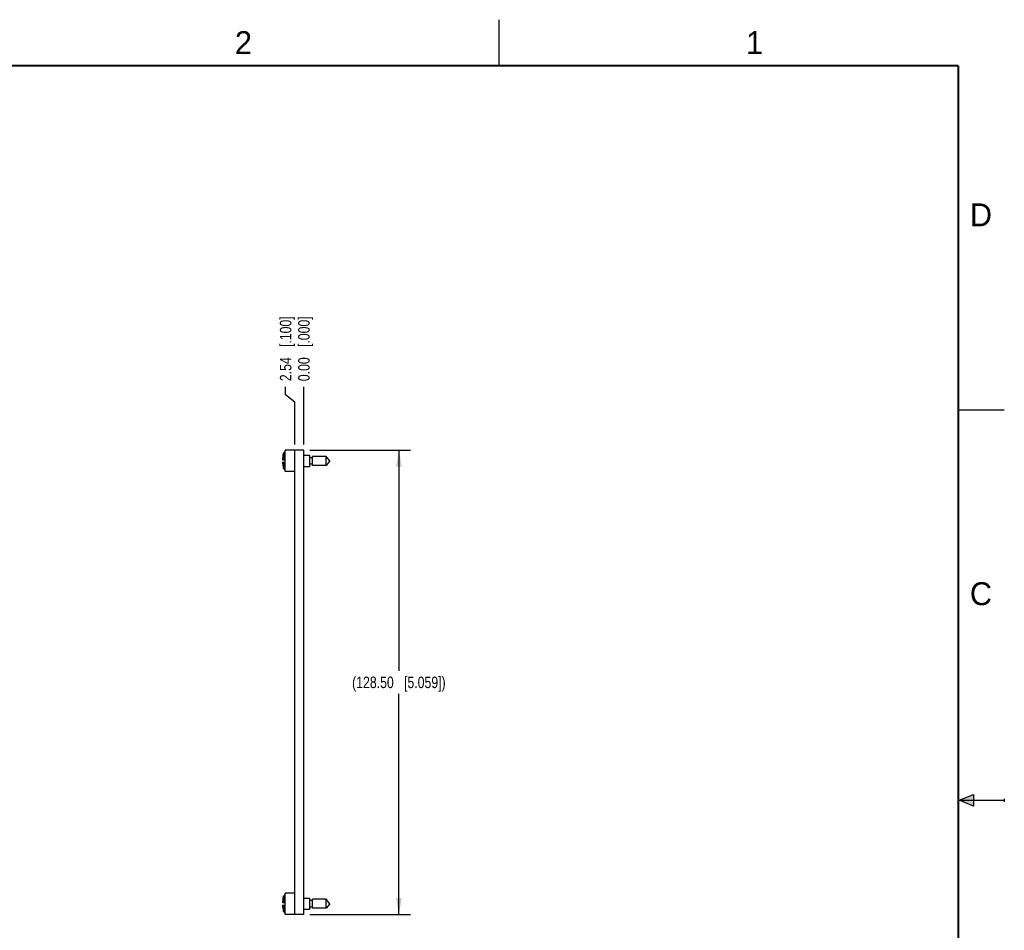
# Model space of a CAD drawing. Header units: inches. Extents: x 0 to 22, y 0 to 17.
# Tile 8 of 8: x 11.3 to 22, y 7.1 to 17. Entities that reach past the tile are written whole.
import ezdxf

# ---------------------------------------------------------------- set-up
doc = ezdxf.new("R2010")
doc.units = ezdxf.units.IN
doc.header["$LTSCALE"] = 1.21
doc.header["$MEASUREMENT"] = 0
doc.layers.get('0').update_dxf_attribs({"linetype": 'CONTINUOUS'})
doc.layers.add('DIMENSIONS', color=7, linetype='CONTINUOUS')
doc.styles.get("Standard").update_dxf_attribs({"font": 'txt', "width": 0.8})
doc.styles.add('TEXTSTYLE_2', font='txt')
doc.dimstyles.new('DIMSTYLE_1', dxfattribs={"dimtxt": 0.125, "dimasz": 0.18, "dimexe": 0.125, "dimexo": 0.0625, "dimgap": 0.03125, "dimtad": 0, "dimtih": 1, "dimtoh": 1, "dimzin": 0, "dimdsep": 46, "dimtxsty": 'STANDARD', "dimblk": '_FILLED', "dimblk1": '_FILLED', "dimblk2": '_FILLED', "dimcen": 0.09, "dimazin": 0, "dimtp": 0.01, "dimtm": 0.01, "dimtfac": 1, "dimtofl": 0, "dimtmove": 0, "dimatfit": 3, "dimldrblk": '_FILLED', "dimfxl": 1, "dimtolj": 1, "dimtzin": 0, "dimarcsym": 0})
doc.dimstyles.new('DIMSTYLE_2', dxfattribs={"dimtxt": 0.125, "dimasz": 0.18, "dimexe": 0.125, "dimexo": 0.0625, "dimgap": 0.0625, "dimtad": 0, "dimtih": 1, "dimtoh": 1, "dimzin": 0, "dimdsep": 46, "dimtxsty": 'STANDARD', "dimblk": '_FILLED', "dimblk1": '_FILLED', "dimblk2": '_FILLED', "dimcen": 0.09, "dimazin": 0, "dimtp": 0.01, "dimtm": 0.01, "dimtfac": 1, "dimtofl": 0, "dimtmove": 0, "dimatfit": 3, "dimldrblk": '_FILLED', "dimfxl": 1, "dimtolj": 1, "dimtzin": 0, "dimarcsym": 0})

# ---------------------------------------------------------------- blocks, each defined once
blk = doc.blocks.new('_FILLED')
at = {"color": 0, "linetype": 'BYBLOCK'}
blk.add_solid([(0, 0), (-1, 0.174), (-1, -0.174)], dxfattribs=at)
blk = doc.blocks.new('*D8')
at = {"layer": 'DIMENSIONS', "color": 2, "linetype": 'CONTINUOUS'}
for p, q in [((14.439, 12.314), (15.535, 12.314)), ((15.41, 12.314), (15.41, 9.909)), ((15.41, 7.255), (15.41, 9.659)), ((14.439, 7.255), (15.535, 7.255))]:
    blk.add_line(p, q, dxfattribs=at)
at = {"layer": 'DIMENSIONS', "color": 2, "linetype": 'CONTINUOUS', "xscale": 0.18, "yscale": 0.18, "zscale": 0.18}
for p, rotation in [((15.41, 12.314), 90), ((15.41, 7.255), 270)]:
    blk.add_blockref('_FILLED', p, dxfattribs=dict(at, rotation=rotation))
at = {"layer": 'DIMENSIONS', "color": 2, "linetype": 'CONTINUOUS', "insert": (15.41, 9.847), "char_height": 0.125, "width": 1.625, "attachment_point": 2, "line_spacing_factor": 0.9}
blk.add_mtext('(128.50{\\ftxt.shx;\\W1.000000;\\H0.125000; }[5.059])', dxfattribs=at)
blk = doc.blocks.new('*D9')
at = {"layer": 'DIMENSIONS', "color": 2, "linetype": 'CONTINUOUS'}
for p, q in [((14.177, 12.914), (14.177, 13.001)), ((14.277, 12.835), (14.177, 12.914)), ((14.277, 12.376), (14.277, 12.835))]:
    blk.add_line(p, q, dxfattribs=at)
at = {"layer": 'DIMENSIONS', "color": 2, "linetype": 'CONTINUOUS', "insert": (14.115, 13.064), "char_height": 0.125, "width": 1.125, "attachment_point": 1, "rotation": 90, "line_spacing_factor": 0.9}
blk.add_mtext('2.54{\\ftxt.shx;\\W1.000000;\\H0.125000; }[.100]', dxfattribs=at)
blk = doc.blocks.new('*D10')
at = {"layer": 'DIMENSIONS', "color": 2, "linetype": 'CONTINUOUS'}
blk.add_line((14.377, 12.376), (14.377, 13.001), dxfattribs=at)
at = {"layer": 'DIMENSIONS', "color": 2, "linetype": 'CONTINUOUS', "insert": (14.314, 13.064), "char_height": 0.125, "width": 1.125, "attachment_point": 1, "rotation": 90, "line_spacing_factor": 0.9}
blk.add_mtext('0.00{\\ftxt.shx;\\W1.000000;\\H0.125000; }[.000]', dxfattribs=at)

msp = doc.modelspace()

# ---------------------------------------------------------------- hatches: boundary and pattern name
at = {"linetype": 'CONTINUOUS'}
msp.add_hatch(color=2, dxfattribs=at).paths.add_polyline_path([(21.666, 8.562), (21.666, 8.438), (21.51, 8.5)])

# ---------------------------------------------------------------- linework, layer by layer
at = {"color": 2, "linetype": 'CONTINUOUS'}
for p, q in [((16.5, 16.5), (16.5, 17)), ((22, 12.75), (21.5, 12.75)), ((21.51, 8.5), (21.666, 8.562)), ((21.51, 8.5), (22, 8.5)), ((21.666, 8.438), (21.51, 8.5)), ((21.666, 8.562), (21.666, 8.438)), ((22, 8.515), (22, 8.485))]:
    msp.add_line(p, q, dxfattribs=at)
at = {"color": 7, "linetype": 'CONTINUOUS'}
for p, q in [((14.149, 12.253), (14.155, 12.279)), ((14.149, 12.253), (14.15, 12.253)), ((14.155, 12.209), (14.155, 12.279)), ((14.17, 12.209), (14.17, 12.29)), ((14.172, 12.29), (14.17, 12.29)), ((14.172, 12.079), (14.172, 12.313)), ((14.277, 12.313), (14.172, 12.313)), ((14.277, 7.255), (14.277, 12.314)), ((14.377, 12.314), (14.277, 12.314)), ((14.377, 7.255), (14.377, 12.314)), ((14.377, 12.258), (14.437, 12.258)), ((14.437, 12.258), (14.437, 12.133)), ((14.47, 12.231), (14.437, 12.231)), ((14.47, 12.146), (14.47, 12.245)), ((14.619, 12.245), (14.47, 12.245)), ((14.619, 12.146), (14.619, 12.245)), ((14.66, 12.196), (14.619, 12.245)), ((14.145, 12.209), (14.172, 12.209)), ((14.145, 12.182), (14.172, 12.182)), ((14.149, 12.138), (14.155, 12.112)), ((14.15, 12.138), (14.149, 12.138)), ((14.155, 12.112), (14.155, 12.182)), ((14.17, 12.101), (14.17, 12.182)), ((14.437, 12.133), (14.377, 12.133)), ((14.47, 12.161), (14.437, 12.161)), ((14.619, 12.146), (14.47, 12.146)), ((14.66, 12.196), (14.619, 12.146)), ((14.172, 12.101), (14.17, 12.101)), ((14.277, 12.079), (14.172, 12.079)), ((14.149, 7.43), (14.155, 7.456)), ((14.149, 7.43), (14.15, 7.43)), ((14.155, 7.387), (14.155, 7.456)), ((14.172, 7.468), (14.17, 7.467)), ((14.17, 7.387), (14.17, 7.467)), ((14.277, 7.49), (14.172, 7.49)), ((14.172, 7.256), (14.172, 7.49)), ((14.377, 7.435), (14.437, 7.435)), ((14.437, 7.435), (14.437, 7.31)), ((14.47, 7.408), (14.437, 7.408)), ((14.619, 7.422), (14.47, 7.422)), ((14.47, 7.324), (14.47, 7.422)), ((14.66, 7.373), (14.619, 7.422)), ((14.619, 7.324), (14.619, 7.422)), ((14.145, 7.387), (14.172, 7.387)), ((14.145, 7.359), (14.172, 7.359)), ((14.15, 7.316), (14.149, 7.316)), ((14.149, 7.316), (14.155, 7.29)), ((14.155, 7.29), (14.155, 7.359)), ((14.17, 7.278), (14.17, 7.359)), ((14.437, 7.31), (14.377, 7.31)), ((14.47, 7.338), (14.437, 7.338)), ((14.619, 7.324), (14.47, 7.324)), ((14.66, 7.373), (14.619, 7.324)), ((14.172, 7.278), (14.17, 7.278)), ((14.277, 7.256), (14.172, 7.256)), ((14.377, 7.255), (14.277, 7.255))]:
    msp.add_line(p, q, dxfattribs=at)
at = {"color": 7, "linetype": 'CONTINUOUS', "const_width": 0.02}
for points in [[(21.5, 16.5), (0.5, 16.5)], [(21.5, 0.5), (21.5, 16.5)]]:
    msp.add_lwpolyline(points, dxfattribs=at)
at = {"color": 7, "linetype": 'CONTINUOUS'}
for centre, radius, start, end in [((14.457, 12.196), 0.313, 169.4809, 177.4743), ((14.171, 12.275), 0.0157, 93.3039, 164.5851), ((14.457, 12.196), 0.313, 182.5257, 190.5191), ((14.171, 12.117), 0.0157, 195.4149, 266.6961), ((14.457, 7.373), 0.313, 169.4809, 177.4743), ((14.171, 7.452), 0.0157, 93.3039, 164.5851), ((14.457, 7.373), 0.313, 182.5257, 190.5191), ((14.171, 7.294), 0.0157, 195.4149, 266.6961)]:
    msp.add_arc(centre, radius, start, end, dxfattribs=at)

# ---------------------------------------------------------------- texts
at = {"color": 2, "linetype": 'CONTINUOUS', "char_height": 0.25, "width": 0.25, "attachment_point": 1, "line_spacing_factor": 0.9, "style": 'TEXTSTYLE_2'}
for s, insert in [('2', (13.625, 16.875)), ('1', (19.188, 16.875)), ('D', (21.625, 15)), ('C', (21.625, 10.875))]:
    msp.add_mtext(s, dxfattribs=dict(at, insert=insert))

# ---------------------------------------------------------------- dimensions: what is measured, and where the dimension line sits
at = {"layer": 'DIMENSIONS', "color": 2, "linetype": 'CONTINUOUS'}
for feature_location, offset, origin, picture, middle in [((14.277, 12.376), (-0.1, 0.625), (14.377, 12.314), '*D9', (14.177, 13.626)), ((14.376738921, 12.376169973), (0, 0.625), (14.376738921, 12.313669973), '*D10', (14.376738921, 13.626169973))]:
    dim = msp.add_ordinate_dim(feature_location=feature_location, offset=offset, dtype=1, origin=origin, dimstyle='DIMSTYLE_1', dxfattribs=at)
    dim.commit()
    dim.dimension.update_dxf_attribs({"geometry": picture, "text_midpoint": middle})
dim = msp.add_linear_dim(base=(15.41, 12.314), p1=(14.377, 7.255), p2=(14.377, 12.314), angle=90, text='(<>)', dimstyle='DIMSTYLE_2', dxfattribs=at)
dim.commit()
dim.dimension.update_dxf_attribs({"geometry": '*D8', "text_midpoint": (15.41, 9.784), "dimtype": 160})

doc.saveas('drawing.dxf')
